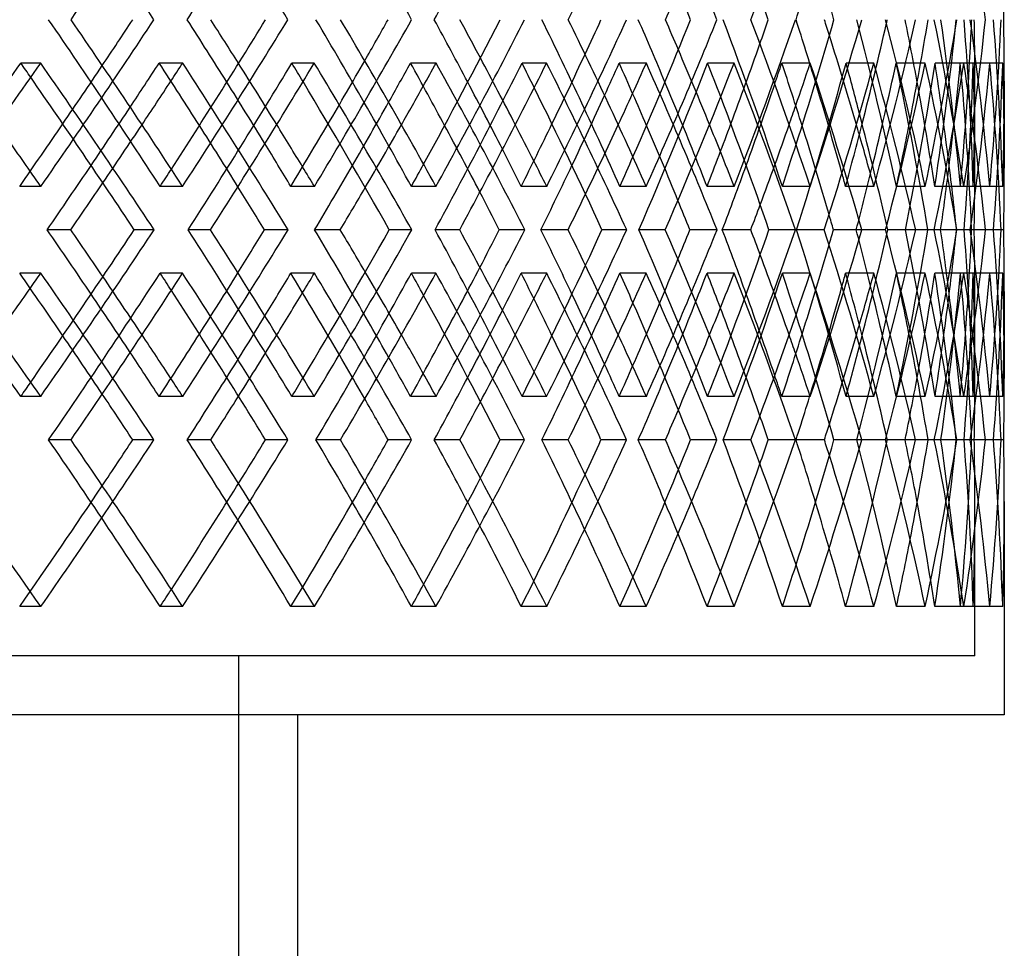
# Model space of a CAD drawing. Header units: millimetres. Extents: x -448 to 448, y -205 to 371.
# Tile 12 of 15: x 206 to 290, y -48 to 31. Entities that reach past the tile are written whole.
import ezdxf

# ---------------------------------------------------------------- set-up
doc = ezdxf.new("R2010")
doc.units = ezdxf.units.MM
doc.layers.add('HIDDEN', color=7, linetype='Continuous')
doc.layers.add('THICK', color=7, linetype='Continuous')

msp = doc.modelspace()

# ---------------------------------------------------------------- linework, layer by layer
at = {"layer": 'HIDDEN'}
for p, q in [((208.181, 27.319), (206.494, 27.319)), ((220.24, 27.319), (218.241, 27.319)), ((231.413, 27.319), (229.511, 27.319)), ((241.755, 27.319), (239.586, 27.319)), ((251.138, 27.319), (249.05, 27.319)), ((259.606, 27.319), (257.299, 27.319)), ((267.055, 27.319), (264.813, 27.319)), ((273.521, 27.319), (271.112, 27.319)), ((278.924, 27.319), (276.562, 27.319)), ((283.29, 27.319), (280.815, 27.319)), ((286.565, 27.319), (284.118, 27.319)), ((288.765, 27.319), (286.261, 27.319)), ((289.862, 27.319), (287.368, 27.319)), ((287.5, 18.625), (287.5, 25.701)), ((208.194, 16.847), (206.4, 16.847)), ((220.227, 16.847), (218.329, 16.847)), ((231.425, 16.847), (229.43, 16.847)), ((241.745, 16.847), (239.661, 16.847)), ((251.147, 16.847), (248.982, 16.847)), ((259.597, 16.847), (257.359, 16.847)), ((267.063, 16.847), (264.76, 16.847)), ((273.515, 16.847), (271.157, 16.847)), ((278.929, 16.847), (276.525, 16.847)), ((283.286, 16.847), (280.844, 16.847)), ((286.568, 16.847), (284.098, 16.847)), ((288.763, 16.847), (286.274, 16.847)), ((289.862, 16.847), (287.364, 16.847)), ((222.604, 13.167), (220.706, 13.167)), ((229.188, 13.167), (227.193, 13.167)), ((243.758, 13.167), (241.674, 13.167)), ((249.287, 13.167), (247.122, 13.167)), ((261.217, 13.167), (258.979, 13.167)), ((265.606, 13.167), (263.304, 13.167)), ((274.716, 13.167), (272.358, 13.167)), ((277.9, 13.167), (275.495, 13.167)), ((284.051, 13.167), (281.608, 13.167)), ((285.98, 13.167), (283.51, 13.167)), ((287.109, 13.167), (285.943, 13.167)), ((289.079, 13.167), (286.59, 13.167)), ((289.726, 13.167), (287.227, 13.167)), ((289.079, 13.167), (287.448, 13.167)), ((208.194, 9.486), (206.4, 9.486)), ((220.227, 9.486), (218.329, 9.486)), ((231.425, 9.486), (229.43, 9.486)), ((241.745, 9.486), (239.661, 9.486)), ((251.147, 9.486), (248.982, 9.486)), ((259.597, 9.486), (257.359, 9.486)), ((267.063, 9.486), (264.76, 9.486)), ((273.515, 9.486), (271.157, 9.486)), ((278.929, 9.486), (276.525, 9.486)), ((283.286, 9.486), (280.844, 9.486)), ((286.568, 9.486), (284.098, 9.486)), ((288.763, 9.486), (286.274, 9.486)), ((289.862, 9.486), (287.364, 9.486)), ((287.5, 0.632), (287.5, 7.708)), ((208.181, -0.986), (206.494, -0.986)), ((220.24, -0.986), (218.241, -0.986)), ((231.413, -0.986), (229.511, -0.986)), ((241.755, -0.986), (239.586, -0.986)), ((251.138, -0.986), (249.05, -0.986)), ((259.606, -0.986), (257.299, -0.986)), ((267.055, -0.986), (264.813, -0.986)), ((273.521, -0.986), (271.112, -0.986)), ((278.924, -0.986), (276.562, -0.986)), ((283.29, -0.986), (280.815, -0.986)), ((286.565, -0.986), (284.118, -0.986)), ((288.765, -0.986), (286.261, -0.986)), ((289.862, -0.986), (287.368, -0.986)), ((210.757, -4.667), (208.856, -4.667)), ((217.798, -4.667), (216.002, -4.667)), ((233.639, -4.667), (231.553, -4.667)), ((239.678, -4.667), (237.681, -4.667)), ((252.98, -4.667), (250.739, -4.667)), ((257.924, -4.667), (255.757, -4.667)), ((268.485, -4.667), (266.124, -4.667)), ((272.261, -4.667), (269.956, -4.667)), ((279.921, -4.667), (277.476, -4.667)), ((282.47, -4.667), (280.063, -4.667)), ((284.056, -4.667), (283.531, -4.667)), ((287.113, -4.667), (284.621, -4.667)), ((288.397, -4.667), (285.924, -4.667)), ((287.113, -4.667), (286.579, -4.667)), ((289.081, -4.667), (287.232, -4.667)), ((289.953, -4.667), (287.451, -4.667)), ((287.5, -23), (287.5, -9.966)), ((208.194, -18.819), (206.4, -18.819)), ((220.227, -18.819), (218.329, -18.819)), ((231.425, -18.819), (229.43, -18.819)), ((241.745, -18.819), (239.661, -18.819)), ((251.147, -18.819), (248.982, -18.819)), ((259.597, -18.819), (257.359, -18.819)), ((267.063, -18.819), (264.76, -18.819)), ((273.515, -18.819), (271.157, -18.819)), ((278.929, -18.819), (276.525, -18.819)), ((283.286, -18.819), (280.844, -18.819)), ((286.568, -18.819), (284.098, -18.819)), ((288.763, -18.819), (286.274, -18.819)), ((289.862, -18.819), (287.364, -18.819)), ((287.5, -23), (-287.5, -23)), ((225, -205), (225, -23))]:
    msp.add_line(p, q, dxfattribs=at)
for centre, major_axis, ratio, start_param, end_param in [((0, 45.153), (267.063, -267.063), 0.423264, 1.121576, 1.170397), ((0, 45.153), (259.597, -259.597), 0.497941, 1.059976, 1.108797), ((0, 45.153), (220.227, -220.227), 0.856748, 0.813576, 0.862398), ((0, 16.847), (267.063, 267.063), 0.423264, -1.170397, -1.121576), ((0, 16.847), (261.184, -261.184), 0.460073, 1.139597, 1.188844), ((0, 16.847), (259.597, 259.597), 0.497941, -1.108797, -1.059976), ((0, 16.847), (253.291, -253.291), 0.536989, 1.077997, 1.127244), ((0, 16.847), (244.437, -244.437), 0.619174, 1.016398, 1.065644), ((0, 16.847), (251.147, 251.147), 0.57735, -1.047198, -0.998376), ((0, 16.847), (234.657, -234.657), 0.707885, 0.954798, 1.004044), ((0, 16.847), (241.745, 241.745), 0.662624, -0.985598, -0.936776), ((0, 16.847), (223.986, -223.986), 0.804697, 0.893198, 0.942444), ((0, 16.847), (231.425, 231.425), 0.755165, -0.923998, -0.875176), ((0, 16.847), (220.227, -220.227), 0.856748, 0.862398, 0.911219), ((0, 16.847), (218.329, 218.329), 0.856748, -0.862398, -0.813152), ((0, 16.847), (212.465, -212.465), 0.91162, 0.831598, 0.880844), ((0, 16.847), (220.227, 220.227), 0.856748, -0.862398, -0.813576), ((0, 16.847), (206.4, -206.4), 0.969665, 0.800798, 0.850044), ((0, 16.847), (206.4, 206.4), 0.969665, -0.769998, -0.751552), ((0, 16.847), (208.194, -208.194), 0.969665, 0.800798, 0.84962), ((0, 16.847), (229.43, 229.43), 0.755165, -0.905528, -0.875764), ((0, 16.847), (212.465, 212.465), 0.91162, -0.831598, -0.784609), ((0, 16.847), (231.425, -231.425), 0.755165, 0.942099, 0.968222), ((0, 16.847), (241.745, -241.745), 0.662624, 1.003699, 1.025637), ((0, 16.847), (239.661, 239.661), 0.662624, -0.967128, -0.943436), ((0, 16.847), (251.147, -251.147), 0.57735, 1.065299, 1.084828), ((0, 16.847), (248.982, 248.982), 0.57735, -1.028728, -1.008165), ((0, 9.486), (268.086, 268.086), 0.387402, -1.188394, -1.139128), ((0, 45.153), (268.086, -268.086), 0.387402, 1.134911, 1.139128), ((0, 16.847), (264.76, 264.76), 0.423264, -1.151927, -1.134693), ((0, 45.153), (259.597, 259.597), 0.497941, -1.175627, -1.17033), ((0, 9.486), (259.597, -259.597), 0.497941, 1.12149, 1.17033), ((0, 9.486), (261.184, 261.184), 0.460073, -1.126794, -1.077529), ((0, 16.847), (259.597, -259.597), 0.497941, 1.126899, 1.144822), ((0, 45.153), (261.184, -261.184), 0.460073, 1.072037, 1.077529), ((0, 16.847), (257.359, 257.359), 0.497941, -1.090328, -1.07172), ((0, 45.153), (251.147, 251.147), 0.57735, -1.115501, -1.108731), ((0, 9.486), (253.291, 253.291), 0.536989, -1.065195, -1.015929), ((0, 9.486), (251.147, -251.147), 0.57735, 1.05989, 1.108731), ((0, 45.153), (253.291, -253.291), 0.536989, 1.008661, 1.015929), ((0, 45.153), (241.745, 241.745), 0.662624, -1.056052, -1.047131), ((0, 9.486), (244.437, 244.437), 0.619174, -1.003595, -0.954329), ((0, 9.486), (241.745, -241.745), 0.662624, 0.99829, 1.047131), ((0, 45.153), (244.437, -244.437), 0.619174, 0.944316, 0.954329), ((0, 45.153), (231.425, 231.425), 0.755165, -0.998027, -0.985531), ((0, 9.486), (234.657, 234.657), 0.707885, -0.941995, -0.892729), ((0, 9.486), (231.425, -231.425), 0.755165, 0.93669, 0.985531), ((0, 45.153), (234.657, -234.657), 0.707885, 0.877695, 0.892729), ((0, 45.153), (218.329, 218.329), 0.856748, -0.954798, -0.924467), ((0, 45.153), (220.227, 220.227), 0.856748, -0.971566, -0.923931), ((0, 9.486), (218.329, -218.329), 0.856748, 0.875201, 0.924467), ((0, 9.486), (223.986, 223.986), 0.804697, -0.880395, -0.831129), ((0, 9.486), (220.227, -220.227), 0.856748, 0.87509, 0.923931), ((0, 45.153), (223.986, -223.986), 0.804697, 0.803309, 0.831129), ((0, 45.153), (206.4, 206.4), 0.969665, -0.893198, -0.862867), ((0, 9.486), (206.4, -206.4), 0.969665, 0.813601, 0.862867), ((0, 9.486), (212.465, 212.465), 0.91162, -0.818795, -0.769529), ((0, 45.153), (208.194, 208.194), 0.969665, -0.911319, -0.862331), ((0, 45.153), (212.465, -212.465), 0.91162, 0.739198, 0.769529), ((0, 9.486), (208.194, -208.194), 0.969665, 0.813491, 0.862331), ((0, 16.847), (257.359, -257.359), 0.497941, 1.121434, 1.139597), ((0, 16.847), (248.982, -248.982), 0.57735, 1.058156, 1.077997), ((0, 16.847), (239.661, -239.661), 0.662624, 0.994007, 1.016398), ((0, 45.153), (229.43, 229.43), 0.755165, -1.016398, -0.992321), ((0, 16.847), (229.43, -229.43), 0.755165, 0.927891, 0.954798), ((0, 16.847), (218.329, -218.329), 0.856748, 0.862398, 0.893198), ((0, 16.847), (206.4, 206.4), 0.969665, -0.800798, -0.769998), ((0, 16.847), (208.194, 208.194), 0.969665, -0.800798, -0.769998), ((0, 45.153), (239.661, 239.661), 0.662624, -1.077997, -1.057232), ((0, 45.153), (257.359, 257.359), 0.497941, -1.201197, -1.18389), ((0, 45.153), (248.982, 248.982), 0.57735, -1.139597, -1.120872), ((0, 45.153), (259.597, 259.597), 0.497941, -1.205528, -1.188442), ((0, 9.486), (257.359, -257.359), 0.497941, 1.134329, 1.152406), ((0, 45.153), (251.147, 251.147), 0.57735, -1.14529, -1.126842), ((0, 9.486), (248.982, -248.982), 0.57735, 1.071111, 1.090806), ((0, 45.153), (241.745, 241.745), 0.662624, -1.085631, -1.065242), ((0, 9.486), (239.661, -239.661), 0.662624, 1.007083, 1.029207), ((0, 45.153), (231.425, 231.425), 0.755165, -1.027137, -1.003642), ((0, 9.486), (229.43, -229.43), 0.755165, 0.941269, 0.967607), ((0, 16.847), (223.986, 223.986), 0.804697, -0.893198, -0.87334), ((0, 16.847), (231.425, -231.425), 0.755165, 0.923998, 0.939149), ((0, 16.847), (234.657, 234.657), 0.707885, -0.954798, -0.942458), ((0, 16.847), (244.437, 244.437), 0.619174, -1.016398, -1.007666), ((0, 16.847), (241.745, -241.745), 0.662624, 0.985598, 0.995782), ((0, 16.847), (259.597, -259.597), 0.497941, 1.108797, 1.114505), ((0, 16.847), (253.291, 253.291), 0.536989, -1.077997, -1.071436), ((0, 16.847), (251.147, -251.147), 0.57735, 1.047198, 1.054664), ((0, 45.153), (212.465, -212.465), 0.91162, 0.720112, 0.739198), ((0, 16.847), (267.063, -267.063), 0.423264, 1.170397, 1.174843), ((0, 16.847), (261.184, 261.184), 0.460073, -1.139597, -1.134522), ((0, 16.847), (268.086, -268.086), 0.387402, 1.139128, 1.188394), ((0, 16.847), (259.597, 259.597), 0.497941, -1.17033, -1.12149), ((0, 16.847), (261.184, -261.184), 0.460073, 1.077529, 1.126794), ((0, 16.847), (253.291, -253.291), 0.536989, 1.015929, 1.065195), ((0, 16.847), (251.147, 251.147), 0.57735, -1.108731, -1.05989), ((0, 16.847), (244.437, -244.437), 0.619174, 0.954329, 1.003595), ((0, 16.847), (241.745, 241.745), 0.662624, -1.047131, -0.99829), ((0, 16.847), (234.657, -234.657), 0.707885, 0.892729, 0.941995), ((0, 16.847), (231.425, 231.425), 0.755165, -0.985531, -0.93669), ((0, -18.819), (220.227, -220.227), 0.856748, 0.923931, 0.971566), ((0, 16.847), (218.329, 218.329), 0.856748, -0.924467, -0.875201), ((0, 16.847), (223.986, -223.986), 0.804697, 0.831129, 0.880395), ((0, 16.847), (220.227, 220.227), 0.856748, -0.923931, -0.87509), ((0, 16.847), (206.4, 206.4), 0.969665, -0.862867, -0.813601), ((0, 16.847), (212.465, -212.465), 0.91162, 0.769529, 0.818795), ((0, -18.819), (208.194, -208.194), 0.969665, 0.862331, 0.911319), ((0, -18.819), (212.465, 212.465), 0.91162, -0.739198, -0.720112), ((0, 16.847), (208.194, 208.194), 0.969665, -0.862331, -0.813491), ((0, 16.847), (229.43, 229.43), 0.755165, -0.967607, -0.941269), ((0, -18.819), (231.425, -231.425), 0.755165, 1.003642, 1.027137), ((0, -18.819), (241.745, -241.745), 0.662624, 1.065242, 1.085631), ((0, 16.847), (239.661, 239.661), 0.662624, -1.029207, -1.007083), ((0, 9.486), (267.063, 267.063), 0.423264, -1.174843, -1.170397), ((0, 9.486), (267.063, -267.063), 0.423264, 1.121576, 1.170397), ((0, 9.486), (261.184, 261.184), 0.460073, -1.188844, -1.139597), ((0, 9.486), (261.184, -261.184), 0.460073, 1.134522, 1.139597), ((0, 16.847), (257.359, 257.359), 0.497941, -1.152406, -1.134329), ((0, 9.486), (259.597, 259.597), 0.497941, -1.114505, -1.108797), ((0, 9.486), (259.597, -259.597), 0.497941, 1.059976, 1.108797), ((0, 9.486), (253.291, 253.291), 0.536989, -1.127244, -1.077997), ((0, -18.819), (251.147, -251.147), 0.57735, 1.126842, 1.14529), ((0, 9.486), (253.291, -253.291), 0.536989, 1.071436, 1.077997), ((0, 16.847), (248.982, 248.982), 0.57735, -1.090806, -1.071111), ((0, 9.486), (251.147, 251.147), 0.57735, -1.054664, -1.047198), ((0, 9.486), (244.437, 244.437), 0.619174, -1.065644, -1.016398), ((0, 9.486), (251.147, -251.147), 0.57735, 0.998376, 1.047198), ((0, 9.486), (244.437, -244.437), 0.619174, 1.007666, 1.016398), ((0, 9.486), (241.745, 241.745), 0.662624, -0.995782, -0.985598), ((0, 9.486), (234.657, 234.657), 0.707885, -1.004044, -0.954798), ((0, 9.486), (241.745, -241.745), 0.662624, 0.936776, 0.985598), ((0, 9.486), (234.657, -234.657), 0.707885, 0.942458, 0.954798), ((0, 9.486), (223.986, 223.986), 0.804697, -0.942444, -0.893198), ((0, 9.486), (231.425, 231.425), 0.755165, -0.939149, -0.923998), ((0, 9.486), (231.425, -231.425), 0.755165, 0.875176, 0.923998), ((0, 9.486), (223.986, -223.986), 0.804697, 0.87334, 0.893198), ((0, 9.486), (218.329, 218.329), 0.856748, -0.893198, -0.862398), ((0, 9.486), (220.227, 220.227), 0.856748, -0.911219, -0.862398), ((0, 9.486), (218.329, -218.329), 0.856748, 0.813152, 0.862398), ((0, 9.486), (212.465, 212.465), 0.91162, -0.880844, -0.831598), ((0, 9.486), (212.465, -212.465), 0.91162, 0.784609, 0.831598), ((0, 9.486), (220.227, -220.227), 0.856748, 0.813576, 0.862398), ((0, 9.486), (206.4, 206.4), 0.969665, -0.850044, -0.800798), ((0, 9.486), (206.4, -206.4), 0.969665, 0.769998, 0.800798), ((0, 9.486), (208.194, 208.194), 0.969665, -0.84962, -0.800798), ((0, 9.486), (208.194, -208.194), 0.969665, 0.769998, 0.800798), ((0, -18.819), (259.597, -259.597), 0.497941, 1.188442, 1.205528), ((0, 9.486), (229.43, 229.43), 0.755165, -0.954798, -0.927891), ((0, -18.819), (257.359, -257.359), 0.497941, 1.18389, 1.201197), ((0, -18.819), (248.982, -248.982), 0.57735, 1.120872, 1.139597), ((0, -18.819), (239.661, -239.661), 0.662624, 1.057232, 1.077997), ((0, -18.819), (229.43, -229.43), 0.755165, 0.992321, 1.016398), ((0, -18.819), (218.329, -218.329), 0.856748, 0.924467, 0.954798), ((0, -18.819), (206.4, -206.4), 0.969665, 0.862867, 0.893198), ((0, -18.819), (212.465, 212.465), 0.91162, -0.769529, -0.739198), ((0, 9.486), (239.661, 239.661), 0.662624, -1.016398, -0.994007), ((0, -18.819), (223.986, 223.986), 0.804697, -0.831129, -0.803309), ((0, 9.486), (257.359, 257.359), 0.497941, -1.139597, -1.121434), ((0, 9.486), (248.982, 248.982), 0.57735, -1.077997, -1.058156), ((0, 9.486), (259.597, 259.597), 0.497941, -1.144822, -1.126899), ((0, 9.486), (251.147, 251.147), 0.57735, -1.084828, -1.065299), ((0, 9.486), (241.745, 241.745), 0.662624, -1.025637, -1.003699), ((0, 9.486), (231.425, 231.425), 0.755165, -0.968222, -0.942099), ((0, 9.486), (264.76, -264.76), 0.423264, 1.134693, 1.151927), ((0, 9.486), (257.359, -257.359), 0.497941, 1.07172, 1.090328), ((0, 9.486), (248.982, -248.982), 0.57735, 1.008165, 1.028728), ((0, 9.486), (239.661, -239.661), 0.662624, 0.943436, 0.967128), ((0, 9.486), (229.43, -229.43), 0.755165, 0.875764, 0.905528), ((0, -18.819), (231.425, -231.425), 0.755165, 0.985531, 0.998027), ((0, -18.819), (234.657, 234.657), 0.707885, -0.892729, -0.877695), ((0, -18.819), (244.437, 244.437), 0.619174, -0.954329, -0.944316), ((0, -18.819), (251.147, -251.147), 0.57735, 1.108731, 1.115501), ((0, -18.819), (253.291, 253.291), 0.536989, -1.015929, -1.008661), ((0, -18.819), (241.745, -241.745), 0.662624, 1.047131, 1.056052), ((0, -18.819), (268.086, 268.086), 0.387402, -1.139128, -1.134911), ((0, -18.819), (259.597, -259.597), 0.497941, 1.17033, 1.175627), ((0, -18.819), (261.184, 261.184), 0.460073, -1.077529, -1.072037), ((0, 9.486), (206.4, -206.4), 0.969665, 0.751552, 0.769998), ((0, -18.819), (267.063, 267.063), 0.423264, -1.170397, -1.121576), ((0, -18.819), (261.184, -261.184), 0.460073, 1.139597, 1.188844), ((0, -18.819), (259.597, 259.597), 0.497941, -1.108797, -1.059976), ((0, -18.819), (253.291, -253.291), 0.536989, 1.077997, 1.127244), ((0, -18.819), (244.437, -244.437), 0.619174, 1.016398, 1.065644), ((0, -18.819), (251.147, 251.147), 0.57735, -1.047198, -0.998376), ((0, -18.819), (234.657, -234.657), 0.707885, 0.954798, 1.004044), ((0, -18.819), (241.745, 241.745), 0.662624, -0.985598, -0.936776), ((0, -18.819), (229.43, 229.43), 0.755165, -0.923998, -0.875764), ((0, -18.819), (223.986, -223.986), 0.804697, 0.893198, 0.942444), ((0, -18.819), (231.425, 231.425), 0.755165, -0.923998, -0.875176), ((0, -18.819), (220.227, -220.227), 0.856748, 0.862398, 0.911219), ((0, -18.819), (218.329, 218.329), 0.856748, -0.862398, -0.813152), ((0, -18.819), (212.465, -212.465), 0.91162, 0.831598, 0.880844), ((0, -18.819), (220.227, 220.227), 0.856748, -0.862398, -0.813576), ((0, -18.819), (206.4, -206.4), 0.969665, 0.800798, 0.850044), ((0, -18.819), (206.4, 206.4), 0.969665, -0.769998, -0.751552), ((0, -18.819), (208.194, -208.194), 0.969665, 0.800798, 0.84962), ((0, -18.819), (212.465, 212.465), 0.91162, -0.831598, -0.784609), ((0, -18.819), (231.425, -231.425), 0.755165, 0.923998, 0.968222), ((0, -18.819), (241.745, -241.745), 0.662624, 0.985598, 1.025637), ((0, -18.819), (239.661, 239.661), 0.662624, -0.985598, -0.943436), ((0, -18.819), (257.359, 257.359), 0.497941, -1.108797, -1.07172), ((0, -18.819), (251.147, -251.147), 0.57735, 1.047198, 1.084828), ((0, -18.819), (248.982, 248.982), 0.57735, -1.047198, -1.008165), ((0, -18.819), (267.063, -267.063), 0.423264, 1.170397, 1.205245), ((0, -18.819), (264.76, 264.76), 0.423264, -1.170397, -1.134693), ((0, -18.819), (259.597, -259.597), 0.497941, 1.108797, 1.144822), ((0, -18.819), (257.359, -257.359), 0.497941, 1.108797, 1.139597), ((0, -18.819), (248.982, -248.982), 0.57735, 1.047198, 1.077997), ((0, -18.819), (239.661, -239.661), 0.662624, 0.985598, 1.016398), ((0, -18.819), (229.43, -229.43), 0.755165, 0.923998, 0.954798), ((0, -18.819), (218.329, -218.329), 0.856748, 0.862398, 0.893198), ((0, -18.819), (206.4, 206.4), 0.969665, -0.800798, -0.769998), ((0, -18.819), (208.194, 208.194), 0.969665, -0.800798, -0.769998), ((0, -18.819), (223.986, 223.986), 0.804697, -0.893198, -0.87334), ((0, -18.819), (234.657, 234.657), 0.707885, -0.954798, -0.942458), ((0, -18.819), (244.437, 244.437), 0.619174, -1.016398, -1.007666), ((0, -18.819), (261.184, 261.184), 0.460073, -1.139597, -1.134522), ((0, -18.819), (253.291, 253.291), 0.536989, -1.077997, -1.071436)]:
    msp.add_ellipse(centre, major_axis=major_axis, ratio=ratio, start_param=start_param, end_param=end_param, dxfattribs=at)
at = {"layer": 'THICK'}
for p, q in [((290, 25.778), (290, 18.395)), ((210.737, 13.167), (208.73, 13.167)), ((217.818, 13.167), (216.123, 13.167)), ((233.622, 13.167), (231.444, 13.167)), ((239.694, 13.167), (237.784, 13.167)), ((252.966, 13.167), (250.649, 13.167)), ((257.938, 13.167), (255.841, 13.167)), ((268.474, 13.167), (266.055, 13.167)), ((272.271, 13.167), (270.019, 13.167)), ((279.913, 13.167), (277.427, 13.167)), ((282.477, 13.167), (280.104, 13.167)), ((285.943, 13.167), (284.595, 13.167)), ((288.4, 13.167), (285.943, 13.167)), ((289.952, 13.167), (289.079, 13.167)), ((290, 7.939), (290, 0.555)), ((222.62, -4.667), (220.623, -4.667)), ((229.173, -4.667), (227.272, -4.667)), ((243.772, -4.667), (241.604, -4.667)), ((249.274, -4.667), (247.188, -4.667)), ((261.228, -4.667), (258.923, -4.667)), ((265.596, -4.667), (263.356, -4.667)), ((274.724, -4.667), (272.317, -4.667)), ((277.893, -4.667), (275.532, -4.667)), ((283.531, -4.667), (281.582, -4.667)), ((285.976, -4.667), (283.531, -4.667)), ((287.232, -4.667), (287.113, -4.667)), ((289.725, -4.667), (287.232, -4.667)), ((290, -9.889), (290, -28)), ((290, -28), (-290, -28)), ((230, -28), (230, -160))]:
    msp.add_line(p, q, dxfattribs=at)
for centre, major_axis, ratio, start_param, end_param in [((0, 45.153), (263.455, 263.455), 0.460073, -1.188419, -1.139597), ((0, 45.153), (263.455, -263.455), 0.460073, 1.090776, 1.139597), ((0, 45.153), (246.563, 246.563), 0.619174, -1.065219, -1.016398), ((0, 45.153), (246.563, -246.563), 0.619174, 0.967576, 1.016398), ((0, 45.153), (236.697, 236.697), 0.707885, -1.003619, -0.954798), ((0, 45.153), (244.437, -244.437), 0.619174, 0.967151, 1.007666), ((0, 45.153), (234.657, -234.657), 0.707885, 0.905551, 0.942458), ((0, 45.153), (257.359, 257.359), 0.497941, -1.158044, -1.139597), ((0, 45.153), (248.982, 248.982), 0.57735, -1.096444, -1.077997), ((0, 45.153), (229.43, 229.43), 0.755165, -0.973244, -0.954798), ((0, 45.153), (208.194, -208.194), 0.969665, 0.751977, 0.769998), ((0, 45.153), (241.745, 241.745), 0.662624, -1.034419, -1.025637), ((0, 45.153), (239.661, -239.661), 0.662624, 0.936351, 0.943436), ((0, 16.847), (263.455, -263.455), 0.460073, 1.139597, 1.188419), ((0, 16.847), (264.76, 264.76), 0.423264, -1.134693, -1.121151), ((0, 16.847), (261.184, 261.184), 0.460073, -1.134522, -1.090351), ((0, 16.847), (263.455, 263.455), 0.460073, -1.139597, -1.090776), ((0, 16.847), (257.359, -257.359), 0.497941, 1.139597, 1.158044), ((0, 16.847), (259.597, -259.597), 0.497941, 1.144822, 1.157619), ((0, 16.847), (255.494, -255.494), 0.536989, 1.077997, 1.126819), ((0, 16.847), (257.359, 257.359), 0.497941, -1.07172, -1.059551), ((0, 16.847), (253.291, 253.291), 0.536989, -1.071436, -1.028751), ((0, 16.847), (248.982, -248.982), 0.57735, 1.077997, 1.096444), ((0, 16.847), (255.494, 255.494), 0.536989, -1.077997, -1.029176), ((0, 16.847), (251.147, -251.147), 0.57735, 1.084828, 1.096019), ((0, 16.847), (246.563, -246.563), 0.619174, 1.016398, 1.065219), ((0, 16.847), (248.982, 248.982), 0.57735, -1.008165, -0.997951), ((0, 16.847), (244.437, 244.437), 0.619174, -1.007666, -0.967151), ((0, 16.847), (239.661, -239.661), 0.662624, 1.016398, 1.034844), ((0, 16.847), (246.563, 246.563), 0.619174, -1.016398, -0.967576), ((0, 16.847), (241.745, -241.745), 0.662624, 1.025637, 1.034419), ((0, 16.847), (236.697, -236.697), 0.707885, 0.954798, 1.003619), ((0, 16.847), (239.661, 239.661), 0.662624, -0.943436, -0.936351), ((0, 16.847), (234.657, 234.657), 0.707885, -0.942458, -0.905551), ((0, 16.847), (229.43, -229.43), 0.755165, 0.954798, 0.973244), ((0, 16.847), (236.697, 236.697), 0.707885, -0.954798, -0.905976), ((0, 16.847), (231.425, -231.425), 0.755165, 0.968222, 0.972819), ((0, 16.847), (225.933, -225.933), 0.804697, 0.893198, 0.942019), ((0, 16.847), (229.43, 229.43), 0.755165, -0.875764, -0.874751), ((0, 16.847), (218.329, -218.329), 0.856748, 0.893198, 0.911644), ((0, 16.847), (223.986, 223.986), 0.804697, -0.87334, -0.843952), ((0, 16.847), (225.933, 225.933), 0.804697, -0.893198, -0.844376), ((0, 16.847), (214.313, -214.313), 0.91162, 0.831598, 0.88042), ((0, 16.847), (212.465, 212.465), 0.91162, -0.784609, -0.782352), ((0, 16.847), (214.313, 214.313), 0.91162, -0.831598, -0.782777), ((0, 16.847), (208.194, 208.194), 0.969665, -0.769998, -0.751977), ((0, 9.486), (270.417, 270.417), 0.387402, -1.188505, -1.139664), ((0, 45.153), (270.417, -270.417), 0.387402, 1.090676, 1.139664), ((0, 45.153), (257.359, 257.359), 0.497941, -1.18389, -1.170866), ((0, 9.486), (257.359, -257.359), 0.497941, 1.152406, 1.170866), ((0, 9.486), (263.455, 263.455), 0.460073, -1.126905, -1.078064), ((0, 45.153), (263.455, -263.455), 0.460073, 1.029076, 1.078064), ((0, 45.153), (248.982, 248.982), 0.57735, -1.120872, -1.109266), ((0, 9.486), (248.982, -248.982), 0.57735, 1.090806, 1.109266), ((0, 9.486), (255.494, 255.494), 0.536989, -1.065305, -1.016464), ((0, 45.153), (255.494, -255.494), 0.536989, 0.967476, 1.016464), ((0, 45.153), (239.661, 239.661), 0.662624, -1.057232, -1.047667), ((0, 9.486), (239.661, -239.661), 0.662624, 1.029207, 1.047667), ((0, 9.486), (246.563, 246.563), 0.619174, -1.003705, -0.954865), ((0, 45.153), (246.563, -246.563), 0.619174, 0.905876, 0.954865), ((0, 45.153), (229.43, 229.43), 0.755165, -0.992321, -0.986067), ((0, 9.486), (229.43, -229.43), 0.755165, 0.967607, 0.986067), ((0, 9.486), (236.697, 236.697), 0.707885, -0.942105, -0.893265), ((0, 45.153), (236.697, -236.697), 0.707885, 0.844277, 0.893265), ((0, 9.486), (225.933, 225.933), 0.804697, -0.880505, -0.831665), ((0, 45.153), (225.933, -225.933), 0.804697, 0.782677, 0.831665), ((0, 9.486), (214.313, 214.313), 0.91162, -0.818906, -0.770065), ((0, 45.153), (214.313, -214.313), 0.91162, 0.739198, 0.770065), ((0, 45.153), (268.086, -268.086), 0.387402, 1.089711, 1.134911), ((0, 45.153), (259.597, 259.597), 0.497941, -1.188442, -1.175627), ((0, 45.153), (261.184, -261.184), 0.460073, 1.028111, 1.072037), ((0, 45.153), (251.147, 251.147), 0.57735, -1.126842, -1.115501), ((0, 45.153), (253.291, -253.291), 0.536989, 0.966511, 1.008661), ((0, 45.153), (241.745, 241.745), 0.662624, -1.065242, -1.056052), ((0, 45.153), (244.437, -244.437), 0.619174, 0.904911, 0.944316), ((0, 45.153), (231.425, 231.425), 0.755165, -1.003642, -0.998027), ((0, 45.153), (234.657, -234.657), 0.707885, 0.843312, 0.877695), ((0, 16.847), (267.063, -267.063), 0.423264, 1.174843, 1.188499), ((0, 16.847), (264.76, 264.76), 0.423264, -1.170397, -1.151927), ((0, 16.847), (259.597, -259.597), 0.497941, 1.114505, 1.126899), ((0, 16.847), (257.359, 257.359), 0.497941, -1.108797, -1.090328), ((0, 16.847), (251.147, -251.147), 0.57735, 1.054664, 1.065299), ((0, 16.847), (248.982, 248.982), 0.57735, -1.047198, -1.028728), ((0, 16.847), (239.661, 239.661), 0.662624, -0.985598, -0.967128), ((0, 16.847), (241.745, -241.745), 0.662624, 0.995782, 1.003699), ((0, 16.847), (229.43, 229.43), 0.755165, -0.923998, -0.905528), ((0, 16.847), (231.425, -231.425), 0.755165, 0.939149, 0.942099), ((0, 16.847), (257.359, -257.359), 0.497941, 1.108797, 1.121434), ((0, 16.847), (248.982, -248.982), 0.57735, 1.047198, 1.058156), ((0, 16.847), (239.661, -239.661), 0.662624, 0.985598, 0.994007), ((0, 45.153), (223.986, -223.986), 0.804697, 0.781712, 0.803309), ((0, 45.153), (257.359, 257.359), 0.497941, -1.220284, -1.201197), ((0, 45.153), (248.982, 248.982), 0.57735, -1.158684, -1.139597), ((0, 45.153), (239.661, 239.661), 0.662624, -1.097084, -1.077997), ((0, 45.153), (229.43, 229.43), 0.755165, -1.035484, -1.016398), ((0, 45.153), (218.329, 218.329), 0.856748, -0.973884, -0.954798), ((0, 45.153), (206.4, 206.4), 0.969665, -0.912284, -0.893198), ((0, 45.153), (214.313, -214.313), 0.91162, 0.721077, 0.739198), ((0, 16.847), (229.43, -229.43), 0.755165, 0.923998, 0.927891), ((0, 45.153), (259.597, 259.597), 0.497941, -1.219319, -1.205528), ((0, 9.486), (257.359, -257.359), 0.497941, 1.1216, 1.134329), ((0, 45.153), (251.147, 251.147), 0.57735, -1.157719, -1.14529), ((0, 9.486), (248.982, -248.982), 0.57735, 1.06, 1.071111), ((0, 45.153), (241.745, 241.745), 0.662624, -1.096119, -1.085631), ((0, 9.486), (239.661, -239.661), 0.662624, 0.998401, 1.007083), ((0, 45.153), (231.425, 231.425), 0.755165, -1.034519, -1.027137), ((0, 9.486), (229.43, -229.43), 0.755165, 0.936801, 0.941269), ((0, 45.153), (220.227, 220.227), 0.856748, -0.972919, -0.971566), ((0, 16.847), (270.417, -270.417), 0.387402, 1.139664, 1.188505), ((0, -18.819), (268.086, 268.086), 0.387402, -1.134911, -1.089711), ((0, -18.819), (270.417, 270.417), 0.387402, -1.139664, -1.090676), ((0, -18.819), (257.359, -257.359), 0.497941, 1.201197, 1.220284), ((0, -18.819), (259.597, -259.597), 0.497941, 1.205528, 1.219319), ((0, 16.847), (263.455, -263.455), 0.460073, 1.078064, 1.126905), ((0, 16.847), (257.359, 257.359), 0.497941, -1.134329, -1.1216), ((0, -18.819), (261.184, 261.184), 0.460073, -1.072037, -1.028111), ((0, -18.819), (263.455, 263.455), 0.460073, -1.078064, -1.029076), ((0, -18.819), (248.982, -248.982), 0.57735, 1.139597, 1.158684), ((0, -18.819), (251.147, -251.147), 0.57735, 1.14529, 1.157719), ((0, 16.847), (255.494, -255.494), 0.536989, 1.016464, 1.065305), ((0, 16.847), (248.982, 248.982), 0.57735, -1.071111, -1.06), ((0, -18.819), (253.291, 253.291), 0.536989, -1.008661, -0.966511), ((0, -18.819), (239.661, -239.661), 0.662624, 1.077997, 1.097084), ((0, -18.819), (255.494, 255.494), 0.536989, -1.016464, -0.967476), ((0, -18.819), (241.745, -241.745), 0.662624, 1.085631, 1.096119), ((0, 16.847), (246.563, -246.563), 0.619174, 0.954865, 1.003705), ((0, 16.847), (239.661, 239.661), 0.662624, -1.007083, -0.998401), ((0, -18.819), (244.437, 244.437), 0.619174, -0.944316, -0.904911), ((0, -18.819), (229.43, -229.43), 0.755165, 1.016398, 1.035484), ((0, -18.819), (246.563, 246.563), 0.619174, -0.954865, -0.905876), ((0, -18.819), (231.425, -231.425), 0.755165, 1.027137, 1.034519), ((0, 16.847), (236.697, -236.697), 0.707885, 0.893265, 0.942105), ((0, 16.847), (229.43, 229.43), 0.755165, -0.941269, -0.936801), ((0, -18.819), (218.329, -218.329), 0.856748, 0.954798, 0.973884), ((0, -18.819), (234.657, 234.657), 0.707885, -0.877695, -0.843312), ((0, -18.819), (236.697, 236.697), 0.707885, -0.893265, -0.844277), ((0, -18.819), (220.227, -220.227), 0.856748, 0.971566, 0.972919), ((0, 16.847), (225.933, -225.933), 0.804697, 0.831665, 0.880505), ((0, -18.819), (206.4, -206.4), 0.969665, 0.893198, 0.912284), ((0, -18.819), (223.986, 223.986), 0.804697, -0.803309, -0.781712), ((0, -18.819), (225.933, 225.933), 0.804697, -0.831665, -0.782677), ((0, 16.847), (214.313, -214.313), 0.91162, 0.770065, 0.818906), ((0, -18.819), (214.313, 214.313), 0.91162, -0.739198, -0.721077), ((0, 9.486), (264.76, -264.76), 0.423264, 1.151927, 1.170397), ((0, 9.486), (263.455, 263.455), 0.460073, -1.188419, -1.139597), ((0, 9.486), (263.455, -263.455), 0.460073, 1.090776, 1.139597), ((0, 9.486), (257.359, 257.359), 0.497941, -1.121434, -1.108797), ((0, 9.486), (257.359, -257.359), 0.497941, 1.090328, 1.108797), ((0, 9.486), (255.494, 255.494), 0.536989, -1.126819, -1.077997), ((0, 9.486), (255.494, -255.494), 0.536989, 1.029176, 1.077997), ((0, 9.486), (248.982, 248.982), 0.57735, -1.058156, -1.047198), ((0, 9.486), (248.982, -248.982), 0.57735, 1.028728, 1.047198), ((0, 9.486), (246.563, 246.563), 0.619174, -1.065219, -1.016398), ((0, 9.486), (246.563, -246.563), 0.619174, 0.967576, 1.016398), ((0, 9.486), (239.661, 239.661), 0.662624, -0.994007, -0.985598), ((0, 9.486), (239.661, -239.661), 0.662624, 0.967128, 0.985598), ((0, 9.486), (236.697, 236.697), 0.707885, -1.003619, -0.954798), ((0, 9.486), (236.697, -236.697), 0.707885, 0.905976, 0.954798), ((0, 9.486), (229.43, 229.43), 0.755165, -0.927891, -0.923998), ((0, 9.486), (229.43, -229.43), 0.755165, 0.905528, 0.923998), ((0, 9.486), (225.933, 225.933), 0.804697, -0.942019, -0.893198), ((0, 9.486), (225.933, -225.933), 0.804697, 0.844376, 0.893198), ((0, 9.486), (214.313, 214.313), 0.91162, -0.88042, -0.831598), ((0, 9.486), (214.313, -214.313), 0.91162, 0.782777, 0.831598), ((0, 9.486), (267.063, 267.063), 0.423264, -1.188499, -1.174843), ((0, 9.486), (261.184, -261.184), 0.460073, 1.090351, 1.134522), ((0, 9.486), (259.597, 259.597), 0.497941, -1.126899, -1.114505), ((0, 9.486), (253.291, -253.291), 0.536989, 1.028751, 1.071436), ((0, -18.819), (214.313, 214.313), 0.91162, -0.770065, -0.739198), ((0, 9.486), (251.147, 251.147), 0.57735, -1.065299, -1.054664), ((0, 9.486), (244.437, -244.437), 0.619174, 0.967151, 1.007666), ((0, 9.486), (241.745, 241.745), 0.662624, -1.003699, -0.995782), ((0, 9.486), (234.657, -234.657), 0.707885, 0.905551, 0.942458), ((0, 9.486), (231.425, 231.425), 0.755165, -0.942099, -0.939149), ((0, -18.819), (259.597, -259.597), 0.497941, 1.175627, 1.188442), ((0, 16.847), (257.359, 257.359), 0.497941, -1.170866, -1.152406), ((0, -18.819), (251.147, -251.147), 0.57735, 1.115501, 1.126842), ((0, 16.847), (248.982, 248.982), 0.57735, -1.109266, -1.090806), ((0, -18.819), (241.745, -241.745), 0.662624, 1.056052, 1.065242), ((0, 16.847), (239.661, 239.661), 0.662624, -1.047667, -1.029207), ((0, 16.847), (229.43, 229.43), 0.755165, -0.986067, -0.967607), ((0, -18.819), (231.425, -231.425), 0.755165, 0.998027, 1.003642), ((0, 9.486), (223.986, -223.986), 0.804697, 0.843952, 0.87334), ((0, -18.819), (257.359, -257.359), 0.497941, 1.170866, 1.18389), ((0, -18.819), (248.982, -248.982), 0.57735, 1.109266, 1.120872), ((0, -18.819), (239.661, -239.661), 0.662624, 1.047667, 1.057232), ((0, 9.486), (257.359, 257.359), 0.497941, -1.158044, -1.139597), ((0, 9.486), (248.982, 248.982), 0.57735, -1.096444, -1.077997), ((0, 9.486), (239.661, 239.661), 0.662624, -1.034844, -1.016398), ((0, -18.819), (229.43, -229.43), 0.755165, 0.986067, 0.992321), ((0, 9.486), (229.43, 229.43), 0.755165, -0.973244, -0.954798), ((0, 9.486), (218.329, 218.329), 0.856748, -0.911644, -0.893198), ((0, 9.486), (208.194, -208.194), 0.969665, 0.751977, 0.769998), ((0, 9.486), (264.76, -264.76), 0.423264, 1.121151, 1.134693), ((0, 9.486), (259.597, 259.597), 0.497941, -1.157619, -1.144822), ((0, 9.486), (257.359, -257.359), 0.497941, 1.059551, 1.07172), ((0, 9.486), (251.147, 251.147), 0.57735, -1.096019, -1.084828), ((0, 9.486), (248.982, -248.982), 0.57735, 0.997951, 1.008165), ((0, 9.486), (241.745, 241.745), 0.662624, -1.034419, -1.025637), ((0, 9.486), (239.661, -239.661), 0.662624, 0.936351, 0.943436), ((0, 9.486), (231.425, 231.425), 0.755165, -0.972819, -0.968222), ((0, 9.486), (212.465, -212.465), 0.91162, 0.782352, 0.784609), ((0, -18.819), (263.455, -263.455), 0.460073, 1.139597, 1.188419), ((0, -18.819), (264.76, 264.76), 0.423264, -1.134693, -1.121151), ((0, -18.819), (261.184, 261.184), 0.460073, -1.134522, -1.090351), ((0, -18.819), (263.455, 263.455), 0.460073, -1.139597, -1.090776), ((0, -18.819), (257.359, -257.359), 0.497941, 1.139597, 1.158044), ((0, -18.819), (259.597, -259.597), 0.497941, 1.144822, 1.157619), ((0, -18.819), (255.494, -255.494), 0.536989, 1.077997, 1.126819), ((0, -18.819), (257.359, 257.359), 0.497941, -1.07172, -1.059551), ((0, -18.819), (253.291, 253.291), 0.536989, -1.071436, -1.028751), ((0, -18.819), (248.982, -248.982), 0.57735, 1.077997, 1.096444), ((0, -18.819), (255.494, 255.494), 0.536989, -1.077997, -1.029176), ((0, -18.819), (251.147, -251.147), 0.57735, 1.084828, 1.096019), ((0, -18.819), (246.563, -246.563), 0.619174, 1.016398, 1.065219), ((0, -18.819), (248.982, 248.982), 0.57735, -1.008165, -0.997951), ((0, -18.819), (244.437, 244.437), 0.619174, -1.007666, -0.967151), ((0, -18.819), (239.661, -239.661), 0.662624, 1.016398, 1.034844), ((0, -18.819), (246.563, 246.563), 0.619174, -1.016398, -0.967576), ((0, -18.819), (241.745, -241.745), 0.662624, 1.025637, 1.034419), ((0, -18.819), (236.697, -236.697), 0.707885, 0.954798, 1.003619), ((0, -18.819), (239.661, 239.661), 0.662624, -0.943436, -0.936351), ((0, -18.819), (234.657, 234.657), 0.707885, -0.942458, -0.905551), ((0, -18.819), (229.43, -229.43), 0.755165, 0.954798, 0.973244), ((0, -18.819), (236.697, 236.697), 0.707885, -0.954798, -0.905976), ((0, -18.819), (231.425, -231.425), 0.755165, 0.968222, 0.972819), ((0, -18.819), (225.933, -225.933), 0.804697, 0.893198, 0.942019), ((0, 9.486), (229.43, -229.43), 0.755165, 0.874751, 0.875764), ((0, -18.819), (229.43, 229.43), 0.755165, -0.875764, -0.874751), ((0, -18.819), (218.329, -218.329), 0.856748, 0.893198, 0.911644), ((0, -18.819), (223.986, 223.986), 0.804697, -0.87334, -0.843952), ((0, -18.819), (225.933, 225.933), 0.804697, -0.893198, -0.844376), ((0, -18.819), (214.313, -214.313), 0.91162, 0.831598, 0.88042), ((0, -18.819), (212.465, 212.465), 0.91162, -0.784609, -0.782352), ((0, -18.819), (214.313, 214.313), 0.91162, -0.831598, -0.782777), ((0, -18.819), (208.194, 208.194), 0.969665, -0.769998, -0.751977)]:
    msp.add_ellipse(centre, major_axis=major_axis, ratio=ratio, start_param=start_param, end_param=end_param, dxfattribs=at)

doc.saveas('drawing.dxf')
